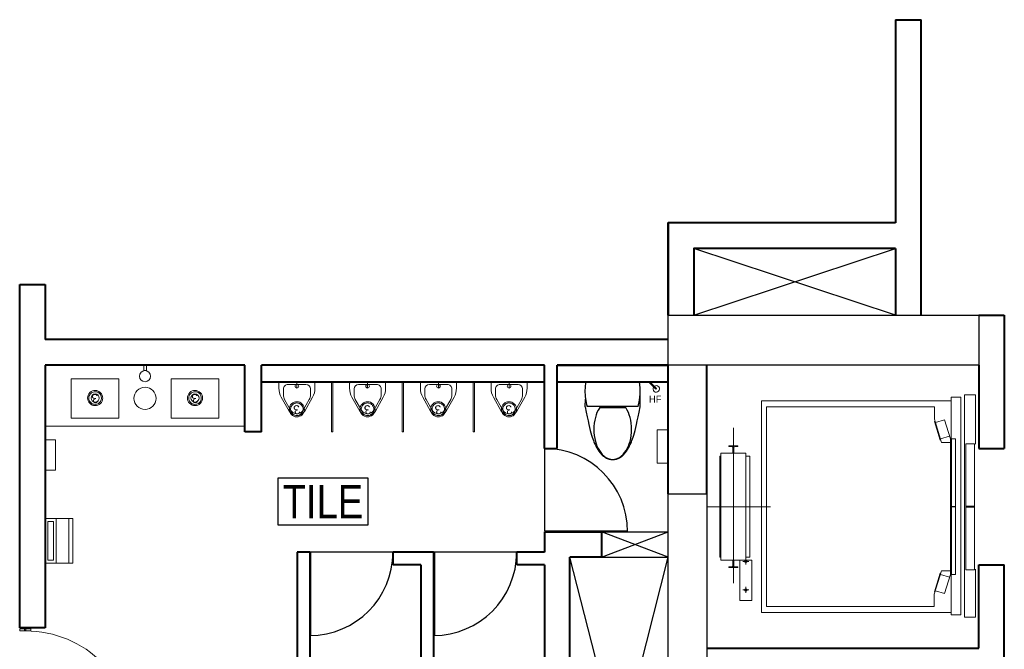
# Model space of a CAD drawing. Header units: inches. Extents: x 371717 to 373017, y 1317902 to 1318657.
# Tile 5 of 8: x 372168 to 372488, y 1318453 to 1318657. Entities that reach past the tile are written whole.
import ezdxf

# ---------------------------------------------------------------- set-up
doc = ezdxf.new("R2010")
doc.units = ezdxf.units.IN
doc.header["$LTSCALE"] = 35
doc.header["$MEASUREMENT"] = 0
for name, color, linetype in [('A-COLS', 4, 'Continuous'), ('A-DOOR', 7, 'Continuous'), ('A-FIXT', 1, 'Continuous'), ('A-HATCH', 8, 'Continuous'), ('A-SHAFT', 1, 'Continuous'), ('I-Flor-Text', 200, 'Continuous')]:
    doc.layers.add(name, color=color, linetype=linetype)
for name, color, linetype, lineweight in [('A-LIFT', 154, 'Continuous', 9), ('A-WALL', 7, 'Continuous', 40), ('ACCES', 230, 'Continuous', 20), ('I-CEIL-light', 150, 'Continuous', 0), ('I-Door', 30, 'Continuous', 15), ('I-Furn-Modl', 1, 'Continuous', 5), ('I-Graphics', 62, 'Continuous', 15), ('P-Fixt', 6, 'Continuous', 15), ('SANITARY-FIXTURE', 6, 'Continuous', 18)]:
    doc.layers.add(name, color=color, linetype=linetype, lineweight=lineweight)
doc.styles.add('Style-Arial', font='arial.ttf')

# ---------------------------------------------------------------- blocks, each defined once
blk = doc.blocks.new('DOOR')
for p, q in [((-0.0099999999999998, 0), (-0.0099999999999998, 0.9999499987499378)), ((0, 0), (0, 1))]:
    blk.add_line(p, q)
blk.add_arc((0, 0), 1, 90, 180)
blk = doc.blocks.new('SD')
at = {"layer": 'I-Graphics', "elevation": -2.386529e-10}
blk.add_lwpolyline([(23809118.34124341, -485641.6898942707), (23809118.34124341, -485616.6898942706), (23809068.34124341, -485616.6898942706), (23809068.34124341, -485641.6898942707)], close=True, dxfattribs=at)
at = {"layer": 'I-Graphics'}
blk.add_circle((23809168.34124341, -485629.1898942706), 50, dxfattribs=at)
blk = doc.blocks.new('A$C57E23FEF')
at = {"layer": 'P-Fixt'}
for p, q in [((165.8397434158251, 303.8608960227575), (41.17680237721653, 233.1807829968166)), ((145.7769436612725, 273.8057829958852), (49.19149918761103, 219.0447603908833)), ((239.6877864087, 284.3756699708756), (185.8504276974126, 284.3756699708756)), ((292.500286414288, 325.0006699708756), (245.9867114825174, 325.0006699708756)), ((304.6877864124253, 312.8131699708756), (304.6877864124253, 12.1881699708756)), ((280.3127864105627, 81.2506699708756), (280.3127864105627, 243.7506699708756)), ((165.8397434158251, 21.1404439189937), (41.17680237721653, 91.82055694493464)), ((145.7769436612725, 51.19555694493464), (49.19149918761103, 105.9565795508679)), ((304.6877864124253, 162.5006699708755), (247.8127864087, 162.5006699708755)), ((239.6877864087, 40.6256699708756), (185.8504276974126, 40.62566996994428)), ((292.500286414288, 0.0006699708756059), (245.9867114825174, 0.0006699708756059))]:
    blk.add_line(p, q, dxfattribs=at)
blk.add_circle((264.0627864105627, 162.5006699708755), 16.25, dxfattribs=at)
for centre, radius, start, end in [((185.8504276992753, 203.1256699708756), 81.25, 90.00000000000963, 119.5519238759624), ((245.9867114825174, 162.5006699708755), 162.5, 90.0000000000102, 119.5519238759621), ((239.6877864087, 243.7506699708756), 40.625, 6.0119e-12, 90.0000000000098), ((292.5002864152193, 312.8131699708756), 12.1875, 1.01593e-11, 90.00000000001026), ((81.25028641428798, 162.5006699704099), 81.25, 119.5519238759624, 240.448076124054), ((81.25028641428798, 162.5006699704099), 65, 119.5519238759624, 240.448076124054), ((185.8504276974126, 121.8756699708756), 81.25, 240.448076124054, 270.00000000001), ((245.9867114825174, 162.5006699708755), 162.5, 240.448076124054, 270.00000000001), ((239.6877864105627, 81.2506699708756), 40.625, 270.0000000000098, 5.9101e-12), ((292.5002864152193, 12.18816997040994), 12.1875, 270.0000000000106, 1.01593e-11)]:
    blk.add_arc(centre, radius, start, end, dxfattribs=at)
blk = doc.blocks.new('P-LEV-3$0$P-WCEUR1')
at = {"color": 0, "linetype": 'ByBlock'}
for p, q in [((1.000000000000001, 9.8125), (0.9999999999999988, -9.8125)), ((10.102504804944, 10.051879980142), (5.861767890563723, 10.02653919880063)), ((10, 9.312499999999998), (10, -9.3125)), ((10.411715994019, -4.745107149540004), (10.411715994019, 4.745107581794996))]:
    blk.add_line(p, q, dxfattribs=at)
for points in [[(10, 9.312499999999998), (7.736958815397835, 9.819166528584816), (5.543394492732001, 10.06174731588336), (3.230066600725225, 10.06174731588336), (1.000000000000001, 9.8125)], [(10.10250480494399, -10.051879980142), (12.038029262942, -9.646108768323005), (13.739694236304, -9.287166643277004), (15.231183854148, -8.967937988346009), (16.53618224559, -8.681307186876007), (17.678373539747, -8.420158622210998), (18.681441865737, -8.177376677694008), (19.569071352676, -7.945845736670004), (20.364946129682, -7.718450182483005), (20.364946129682, -7.718450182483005), (21.089562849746, -7.489581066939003), (21.750668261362, -7.259656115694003), (22.352821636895, -7.030599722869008), (22.900582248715, -6.804336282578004), (23.398509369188, -6.582790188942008), (23.851162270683, -6.367885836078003), (24.263100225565, -6.161547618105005), (24.638882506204, -5.965699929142), (24.638882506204, -5.965699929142), (24.982995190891, -5.781400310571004), (25.299631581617, -5.606238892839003), (25.59291178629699, -5.436938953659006), (25.86695591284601, -5.270223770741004), (26.125884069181, -5.102816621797), (26.37381636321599, -4.93144078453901), (26.614872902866, -4.752819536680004), (26.853173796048, -4.563676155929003), (26.853173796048, -4.563676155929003), (27.09172082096, -4.361339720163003), (27.329042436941, -4.145562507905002), (27.56254877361, -3.916702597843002), (27.789649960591, -3.675118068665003), (28.00775612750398, -3.421166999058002), (28.214277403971, -3.155207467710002), (28.406623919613, -2.877597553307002), (28.582205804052, -2.588695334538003), (28.582205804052, -2.588695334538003), (28.738804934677, -2.289027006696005), (28.87569017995, -1.979791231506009), (28.992502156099, -1.662354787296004), (29.088881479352, -1.338084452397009), (29.16446876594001, -1.008347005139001), (29.21890463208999, -0.6745092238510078), (29.251829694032, -0.3379378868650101), (29.262884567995, 2.274909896e-07), (29.262884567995, 2.274909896e-07), (29.25182966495, 0.3379383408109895), (29.21890457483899, 0.6745096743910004), (29.16446868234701, 1.008347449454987), (29.088881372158, 1.338084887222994), (28.992502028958, 1.662355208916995), (28.875690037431, 1.979791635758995), (28.738804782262, 2.289027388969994), (28.582205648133, 2.588695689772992), (28.582205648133, 2.588695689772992), (28.40662376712, 2.877597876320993), (28.214277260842, 3.155207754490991), (28.007755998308, 3.421167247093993), (27.789649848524, 3.675118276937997), (27.562548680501, 3.916702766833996), (27.32904236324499, 4.145562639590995), (27.091720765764, 4.361339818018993), (26.853173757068, 4.563676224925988), (26.853173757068, 4.563676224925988), (26.614872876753, 4.752819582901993), (26.373816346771, 4.931440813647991), (26.12588405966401, 5.102816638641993), (25.866955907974, 5.270223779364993), (25.592911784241, 5.436938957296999), (25.29963158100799, 5.606238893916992), (24.982995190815, 5.781400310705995), (24.638882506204, 5.965699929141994), (24.638882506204, 5.965699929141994), (24.263100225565, 6.161547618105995), (23.851162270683, 6.367885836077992), (23.398509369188, 6.582790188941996), (22.900582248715, 6.804336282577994), (22.352821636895, 7.030599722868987), (21.750668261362, 7.259656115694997), (21.089562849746, 7.489581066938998), (20.364946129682, 7.718450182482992), (20.364946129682, 7.718450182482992), (19.569071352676, 7.945845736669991), (18.681441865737, 8.177376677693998), (17.678373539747, 8.420158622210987), (16.53618224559, 8.681307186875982), (15.231183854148, 8.967937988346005), (13.739694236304, 9.287166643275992), (12.038029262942, 9.646108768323), (10.102504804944, 10.051879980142)], [(10.10250480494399, -10.051879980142), (7.333291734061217, -9.880597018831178)]]:
    blk.add_lwpolyline(points, dxfattribs=at)
for points in [[(29.24999999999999, 2.161269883e-07, 0.1468554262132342), (28.517900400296, 2.438829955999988, 0.1071476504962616), (26.046929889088, 4.854407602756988, 0.076697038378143), (22.683016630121, 6.306432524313, 0.0636842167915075), (18.31403458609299, 6.865168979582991, 0.0636842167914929), (13.945052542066, 6.306432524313, 0.0766970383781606), (10.581139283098, 4.854407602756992, 0.0061810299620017), (10.411715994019, 4.745107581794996)], [(10.411715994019, -4.745107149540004, 0.0061810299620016), (10.581139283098, -4.854407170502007, 0.0766970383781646), (13.945052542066, -6.306432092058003, 0.0636842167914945), (18.31403458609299, -6.865168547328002, 0.0636842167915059), (22.683016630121, -6.306432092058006, 0.076697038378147), (26.046929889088, -4.854407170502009, 0.1071476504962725), (28.517900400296, -2.438829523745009, 0.1468554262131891), (29.24999999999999, 2.161269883e-07)]]:
    blk.add_lwpolyline(points, format="xyb", dxfattribs=at)
for radius, start, end in [(20.59268564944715, 260.5376777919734, 277.7399463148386), (20.59268564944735, 277.739946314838, 285.8219824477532)]:
    blk.add_arc((4.385416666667, 10.5), radius, start, end, dxfattribs=at)
blk = doc.blocks.new('D3 - LAM')
h = blk.add_hatch()
h.set_pattern_fill('ANSI31', color=256, scale=100, style=0)
h.set_pattern_definition([(45, (67656.76132512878, 125934.1515824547), (-8.838834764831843, 8.838834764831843), [])])
h.paths.add_polyline_path([(67766.98809023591, 126416.6872994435), (67729.94494428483, 126422.3054358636), (67656.76132512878, 125939.7697188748), (67693.80447107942, 125934.1515824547)])
for p, q in [((67620.16951555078, 125698.5018603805, 2.36761512e-08), (67766.5367538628, 126663.5732943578, 2.36761512e-08)), ((67657.2126615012, 125692.8837239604, 2.36761512e-08), (67803.57989981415, 126657.9551579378, 2.36761512e-08)), ((67766.5367538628, 126663.5732943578, 2.36761512e-08), (67803.57989981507, 126657.9551579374, 2.36761512e-08)), ((67692.39909980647, 126606.420021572, 2.36761512e-08), (67674.22435348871, 126486.5849499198, 2.36761512e-08)), ((67690.86403007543, 126484.0612988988, 2.36761512e-08), (67709.03877639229, 126603.8963705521, 2.36761512e-08)), ((67750.36493800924, 126607.6010779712, 2.36761512e-08), (67720.26542964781, 126612.1661099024, 2.36761512e-08)), ((67722.78908066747, 126628.8057864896, 2.36761512e-08), (67752.88858902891, 126624.2407545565, 2.36761512e-08)), ((67747.59940554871, 126608.0205115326, 2.36761512e-08), (67750.12305656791, 126624.6601881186, 2.36761512e-08)), ((67802.42820507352, 126599.7049198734, 2.36761512e-08), (67832.52771343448, 126595.13988794, 2.36761512e-08)), ((67835.05136445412, 126611.7795645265, 2.36761512e-08), (67804.95185609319, 126616.3445964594, 2.36761512e-08)), ((67805.19373753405, 126599.285486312, 2.36761512e-08), (67807.71738855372, 126615.925162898, 2.36761512e-08)), ((67822.622706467, 126464.0781630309, 2.36761512e-08), (67840.79745278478, 126583.9132346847, 2.36761512e-08)), ((67857.43712937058, 126581.3895836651, 2.36761512e-08), (67839.26238305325, 126461.5545120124, 2.36761512e-08)), ((67690.86403007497, 126484.0612988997, 2.36761512e-08), (67674.22435348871, 126486.5849499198, 2.36761512e-08)), ((67766.98809023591, 126416.6872994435, 2.36761512e-08), (67729.94494428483, 126422.3054358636, 2.36761512e-08)), ((67822.622706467, 126464.0781630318, 2.36761512e-08), (67839.26238305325, 126461.5545120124, 2.36761512e-08)), ((67693.80447107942, 125934.1515824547, 2.36761512e-08), (67656.76132512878, 125939.7697188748, 2.36761512e-08)), ((67589.86372985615, 125738.1882772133, 2.36761512e-08), (67589.86372985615, 125638.188277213, 2.36761512e-08)), ((67619.86372985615, 125713.188277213, 2.36761512e-08), (67619.86372985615, 125675.1882772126, 2.36761512e-08)), ((67620.16951555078, 125698.5018603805, 2.36761512e-08), (67657.2126615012, 125692.8837239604, 2.36761512e-08)), ((68639.86372985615, 125738.1882772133, 2.36761512e-08), (68639.86372985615, 125638.188277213, 2.36761512e-08))]:
    blk.add_line(p, q)
at = {"elevation": 2.36761512e-08}
for points in [[(67747.93826616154, 126591.6008329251), (67755.33055092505, 126640.3418144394), (67762.84061148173, 126639.2028036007), (67755.44832671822, 126590.4618220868)], [(67800.00153322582, 126583.704674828), (67807.39381798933, 126632.4456563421), (67799.88375743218, 126633.5846671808), (67792.49147266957, 126584.8436856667)], [(67589.86372985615, 125726.0848001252), (67601.86372985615, 125726.0848001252), (67601.86372985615, 125647.3494424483), (67589.86372985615, 125647.3494424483)], [(68639.86372985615, 125726.0848001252), (68627.86372985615, 125726.0848001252), (68627.86372985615, 125647.3494424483), (68639.86372985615, 125647.3494424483)]]:
    blk.add_lwpolyline(points, close=True, dxfattribs=at)
for points in [[(67601.86372985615, 125738.188277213), (67619.86372985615, 125738.188277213), (67619.86372985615, 125638.188277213), (67601.86372985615, 125638.188277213), (67601.86372985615, 125682.188277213), (67611.86372985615, 125682.188277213), (67611.86372985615, 125694.188277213), (67601.86372985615, 125694.188277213), (67601.86372985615, 125738.188277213)], [(68627.86372985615, 125738.188277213), (68609.86372985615, 125738.188277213), (68609.86372985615, 125638.188277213), (68627.86372985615, 125638.188277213), (68627.86372985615, 125682.188277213), (68617.86372985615, 125682.188277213), (68617.86372985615, 125694.188277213), (68627.86372985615, 125694.188277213), (68627.86372985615, 125738.188277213)]]:
    blk.add_lwpolyline(points, dxfattribs=at)
for centre, radius, start, end in [((67636.52935492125, 125694.188277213, 2.36761512e-08), 973.3343749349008, 0, 90.37747102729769), ((67718.78697269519, 126602.4179135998, 2.36761512e-08), 26.68963663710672, 81.3349277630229, 171.3759776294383), ((67718.78697269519, 126602.4179135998, 2.36761512e-08), 9.859673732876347, 81.3759776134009, 171.3759776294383), ((67831.04925648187, 126585.3916916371, 2.36761512e-08), 9.859673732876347, 351.3759776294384, 81.3759776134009), ((67831.04925648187, 126585.3916916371, 2.36761512e-08), 26.68963663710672, 351.3759776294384, 81.41702740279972)]:
    blk.add_arc(centre, radius, start, end)
blk = doc.blocks.new('3W-LED')
at = {"extrusion": (-6.119913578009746e-06, -1.097877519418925e-16, 0.9999999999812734)}
blk.add_ellipse((0.0001543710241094, 0.0038226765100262, -4.997930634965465), major_axis=(21.16902794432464, 21.25728710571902, 0.0001295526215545), ratio=0.999999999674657, start_param=3.139520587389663, end_param=9.422705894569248, dxfattribs=at)
blk.add_open_spline([(-17.67736977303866, -17.67399221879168, -4.998038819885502), (-16.64005430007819, -18.7112906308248, -4.998032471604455), (-15.5112189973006, -19.65703455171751, -4.998025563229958), (-12.2838565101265, -21.90959290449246, -4.998005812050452), (-10.04888725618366, -23.02032699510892, -4.997992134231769), (-5.351445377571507, -24.54113782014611, -4.997963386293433), (-2.889573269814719, -24.951020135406, -4.997948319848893), (2.047217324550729, -25.03423313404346, -4.997918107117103), (4.521504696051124, -24.7075531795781, -4.997902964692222), (9.26753217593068, -23.34591852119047, -4.997873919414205), (11.53866555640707, -22.31113788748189, -4.997860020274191), (15.6804380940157, -19.62328632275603, -4.997834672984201), (17.55054777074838, -17.9705590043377, -4.997823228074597), (20.72721850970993, -14.19066630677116, -4.997803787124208), (22.03337346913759, -12.06398414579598, -4.997795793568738), (23.96817886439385, -7.521368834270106, -4.997783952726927), (24.59658195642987, -5.106016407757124, -4.997780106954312), (25.12095445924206, -0.1964482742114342, -4.997776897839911), (25.01685683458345, 2.297139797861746, -4.997777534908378), (24.08511113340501, 7.145920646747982, -4.997783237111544), (23.25758217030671, 9.500493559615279, -4.997788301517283), (20.95089546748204, 13.86604303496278, -4.997802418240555), (19.47203261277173, 15.87646150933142, -4.997811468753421), (15.99137216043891, 19.37843646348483, -4.997832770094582), (13.99001952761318, 20.86954525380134, -4.997845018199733), (9.638633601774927, 23.20284041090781, -4.997871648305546), (7.2891565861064, 24.04472849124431, -4.997886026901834), (2.446154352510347, 25.00605837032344, -4.997915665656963), (-0.0467517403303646, 25.1253772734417, -4.997930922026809), (-4.959429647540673, 24.63098718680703, -4.997960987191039), (-7.378573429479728, 24.0173413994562, -4.997975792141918), (-11.93291596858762, 22.11030447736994, -4.998003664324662), (-14.06753250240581, 20.81715713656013, -4.998016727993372), (-17.86674816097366, 17.6636216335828, -4.998039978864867), (-19.53086159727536, 15.80363661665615, -4.998050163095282), (-22.24394836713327, 11.67835044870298, -4.998066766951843), (-23.29257486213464, 9.413576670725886, -4.998073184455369), (-24.6831583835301, 4.675950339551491, -4.998081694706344), (-25.02493763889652, 2.203703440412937, -4.998083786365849), (-24.97186502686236, -2.733503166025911, -4.998083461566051), (-24.57701994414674, -5.197831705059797, -4.998081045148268), (-23.08491508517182, -9.904470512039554, -4.998071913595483), (-21.98784605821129, -12.14617908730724, -4.998065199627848), (-19.72609245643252, -15.42924135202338, -4.99805135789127), (-18.75075641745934, -16.60062322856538, -4.998045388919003), (-17.67736977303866, -17.67399221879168, -4.998038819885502)], degree=3, knots=[3.139520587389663, 3.139520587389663, 3.139520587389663, 3.139520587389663, 3.315557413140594, 3.315557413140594, 3.611806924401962, 3.611806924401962, 3.908056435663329, 3.908056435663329, 4.204305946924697, 4.204305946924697, 4.500555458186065, 4.500555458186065, 4.796804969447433, 4.796804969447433, 5.0930544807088, 5.0930544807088, 5.389303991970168, 5.389303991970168, 5.685553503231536, 5.685553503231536, 5.981803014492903, 5.981803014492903, 6.278052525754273, 6.278052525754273, 6.57430203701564, 6.57430203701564, 6.870551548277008, 6.870551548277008, 7.166801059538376, 7.166801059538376, 7.463050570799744, 7.463050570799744, 7.759300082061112, 7.759300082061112, 8.05554959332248, 8.05554959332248, 8.351799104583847, 8.351799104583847, 8.648048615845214, 8.648048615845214, 8.944298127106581, 8.944298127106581, 9.240547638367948, 9.240547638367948, 9.422705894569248, 9.422705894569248, 9.422705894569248, 9.422705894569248])
at = {"ltscale": 10, "insert": (-13.10377881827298, 20.01351384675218, -5.212186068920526), "char_height": 36, "width": 21797.75876236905, "attachment_point": 1}
blk.add_mtext('3', dxfattribs=at)
blk = doc.blocks.new('HD')
at = {"layer": 'P-Fixt'}
blk.add_line((0, -100), (400, -100), dxfattribs=at)
for points in [[(0, -250), (400, -250), (400, 0), (0, 0)], [(25, -75), (375, -75), (375, -25), (25, -25)], [(0, -250), (400, -250), (400, -212.8296152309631), (0, -212.8296152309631)]]:
    blk.add_lwpolyline(points, close=True, dxfattribs=at)
blk = doc.blocks.new('HF')
for points in [[(3.379131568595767, -3.379131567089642), (-3.691936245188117, 3.691936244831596), (-65.21022620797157, -57.82635371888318)], [(-3.691936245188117, 3.691936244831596), (3.379131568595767, -3.379131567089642), (-58.13915839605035, -64.89742153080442)]]:
    blk.add_lwpolyline(points)
blk.add_arc((-0.156402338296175, 0.1564023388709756), 29.61280304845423, 234.7207233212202, 215.2792767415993)

msp = doc.modelspace()

# ---------------------------------------------------------------- linework, layer by layer
at = {"layer": 'A-COLS', "elevation": -0.05763118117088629}
for points in [[(372378.6209392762, 1318561.599999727), (372479.4209392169, 1318561.599999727), (372479.4209392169, 1318545.399999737), (372378.6209392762, 1318545.399999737)], [(372378.6209396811, 1318395.279999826), (372378.6209396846, 1318503.639999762), (372391.2209396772, 1318503.639999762), (372391.2209396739, 1318395.279999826)]]:
    msp.add_lwpolyline(points, close=True, dxfattribs=at)
at = {"layer": 'A-HATCH'}
for p, q in [((372338.4809393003, 1318518.399999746, -0.05592274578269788), (372338.4809393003, 1318491.669999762, -0.05592274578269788)), ((372357.0209392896, 1318491.399999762, -0.05592274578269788), (372378.6209396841, 1318491.399999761, -0.05763118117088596)), ((372289.3409393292, 1318484.739999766, -0.0568141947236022), (372262.3409393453, 1318484.739999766, -0.05592274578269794)), ((372329.4809393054, 1318484.739999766, -0.0568141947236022), (372302.4809393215, 1318484.739999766, -0.0568141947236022)), ((372357.0209396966, 1318483.120001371, -0.05592274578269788), (372378.6209392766, 1318483.119999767, -0.05592274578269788))]:
    msp.add_line(p, q, dxfattribs=at)
at = {"layer": 'A-LIFT'}
for p, q in [((372399.7894946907, 1318525.113622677, -0.05592274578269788), (372399.7894943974, 1318474.692430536, -0.05592274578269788)), ((372470.5770862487, 1318521.473875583, -0.05592274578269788), (372470.5770860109, 1318477.526124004, -0.05592274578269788)), ((372411.8291497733, 1318499.500000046, -0.05592274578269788), (372391.4509741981, 1318499.500000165, -0.05592274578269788)), ((372402.858772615, 1318481.769807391, -0.05592274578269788), (372404.8144346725, 1318481.769807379, -0.05592274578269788)), ((372403.8366036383, 1318480.791976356, -0.05592274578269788), (372403.8366036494, 1318482.747638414, -0.05592274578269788)), ((372402.8587725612, 1318472.519272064, -0.05592274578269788), (372404.8144346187, 1318472.519272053, -0.05592274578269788)), ((372403.8366035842, 1318471.54144103, -0.05592274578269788), (372403.8366035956, 1318473.497103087, -0.05592274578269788))]:
    msp.add_line(p, q, dxfattribs=at)
at = {"layer": 'A-LIFT', "elevation": -0.05681419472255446}
for points in [[(372473.5835099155, 1318464.401926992), (372470.4229107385, 1318464.401926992), (372470.4229107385, 1318534.983511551), (372473.5835099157, 1318534.983511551)], [(372471.8875785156, 1318477.526123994), (372470.2160875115, 1318477.526123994), (372470.2160875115, 1318521.473875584), (372471.8875785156, 1318521.473875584)], [(372478.0334237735, 1318479.071734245), (372475.1638100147, 1318479.071734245), (372475.1638100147, 1318519.928265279), (372478.0334237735, 1318519.92826528)], [(372395.7423852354, 1318482.155246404), (372395.7423854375, 1318516.844753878), (372403.836603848, 1318516.844753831), (372403.8366036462, 1318482.155246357)], [(372471.8875786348, 1318499.596359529), (372470.5770861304, 1318499.596359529), (372470.5770861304, 1318499.596359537), (372471.8875786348, 1318499.596359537)], [(372470.5770861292, 1318499.403640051), (372471.8875775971, 1318499.40364005), (372471.8875775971, 1318499.403640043), (372470.5770861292, 1318499.403640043)], [(372475.1638100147, 1318499.615631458), (372478.0334238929, 1318499.615631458), (372478.0334238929, 1318499.61563145), (372475.1638100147, 1318499.61563145)], [(372478.0334237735, 1318499.384368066), (372475.163809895, 1318499.384368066), (372475.163809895, 1318499.384368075), (372478.0334237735, 1318499.384368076)], [(372401.9094087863, 1318482.155246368), (372401.9094087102, 1318469.050321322), (372405.7637984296, 1318469.0503213), (372405.7637985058, 1318482.155246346)]]:
    msp.add_lwpolyline(points, close=True, dxfattribs=at)
for points in [[(372478.3803190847, 1318519.735545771), (372478.3803191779, 1318535.731263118), (372474.7398272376, 1318535.731263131), (372474.739826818, 1318463.654175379), (372478.3803187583, 1318463.654175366), (372478.3803187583, 1318479.264453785)], [(372470.4229103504, 1318465.172804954), (372408.887578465, 1318465.172805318), (372408.8875788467, 1318533.827194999), (372470.4229107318, 1318533.827194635)], [(372470.2160875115, 1318478.663168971), (372467.3393976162, 1318478.663168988), (372464.9126980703, 1318471.143543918), (372464.9126980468, 1318467.099999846), (372410.583509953, 1318467.100000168), (372410.5835092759, 1318531.90000013), (372465.0267641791, 1318531.899999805), (372465.0267641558, 1318527.892322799), (372467.3393988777, 1318520.336830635), (372470.2160875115, 1318520.336830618)], [(372467.1137760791, 1318521.073951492), (372466.929495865, 1318521.017545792), (372465.0681077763, 1318527.098792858), (372465.2523879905, 1318527.155198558)], [(372470.2160875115, 1318521.473875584), (372468.3136817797, 1318527.689129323), (372465.3651993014, 1318526.786638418)], [(372467.0009646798, 1318521.44251192), (372469.9494481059, 1318522.345003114)], [(372395.742385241, 1318483.118843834), (372395.3569462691, 1318483.118843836), (372395.3569464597, 1318515.881156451), (372395.7423854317, 1318515.881156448)], [(372403.8366036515, 1318483.118843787), (372405.1085522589, 1318483.118843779), (372405.1085524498, 1318515.881156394), (372403.8366038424, 1318515.881156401)], [(372467.1137760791, 1318477.926048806), (372466.929495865, 1318477.982454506), (372465.0681077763, 1318471.90120744), (372465.2523879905, 1318471.84480174)], [(372470.2160875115, 1318477.526124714), (372468.3136817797, 1318471.310870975), (372465.3651993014, 1318472.21336188)], [(372467.0009646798, 1318477.557488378), (372469.9494481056, 1318476.654997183)]]:
    msp.add_lwpolyline(points, dxfattribs=at)
for points in [[(372398.3499606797, 1318519.234469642), (372401.2407529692, 1318519.234469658), (372401.2407529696, 1318519.140633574, -0.3851348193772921), (372401.1193563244, 1318519.006407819), (372400.1017181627, 1318518.893447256, 0.3821926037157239), (372399.9302604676, 1318518.701904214), (372399.9302604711, 1318518.106996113, 0.1316524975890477), (372399.9354243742, 1318518.087724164), (372399.9829124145, 1318518.005472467, -0.131652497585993), (372399.9880763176, 1318517.986200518), (372399.9880763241, 1318516.878755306, -0.4142135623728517), (372399.9495324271, 1318516.840211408), (372399.6411812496, 1318516.840211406, -0.4142135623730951), (372399.602637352, 1318516.878755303), (372399.6026373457, 1318517.986200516, -0.1316524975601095), (372399.6078012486, 1318518.005472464), (372399.6552892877, 1318518.087724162, 0.1316524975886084), (372399.6604531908, 1318518.106996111), (372399.6604531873, 1318518.701904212, 0.3821926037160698), (372399.4889954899, 1318518.893447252), (372398.4713573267, 1318519.006407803, -0.3792561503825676), (372398.3499606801, 1318519.140633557)], [(372398.3499606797, 1318479.76553045), (372401.2407529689, 1318479.765530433), (372401.2407529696, 1318479.859366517, 0.3851348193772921), (372401.1193563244, 1318479.993592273), (372400.1017181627, 1318480.106552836, -0.3821926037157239), (372399.9302604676, 1318480.298095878), (372399.9302604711, 1318480.893003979, -0.1316524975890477), (372399.9354243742, 1318480.912275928), (372399.9829124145, 1318480.994527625, 0.131652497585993), (372399.9880763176, 1318481.013799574), (372399.9880763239, 1318482.121244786, 0.4142135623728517), (372399.9495324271, 1318482.159788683), (372399.6411812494, 1318482.159788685, 0.4142135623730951), (372399.6026373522, 1318482.121244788), (372399.6026373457, 1318481.013799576, 0.1316524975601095), (372399.6078012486, 1318480.994527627), (372399.6552892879, 1318480.912275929, -0.1316524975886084), (372399.6604531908, 1318480.893003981), (372399.6604531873, 1318480.298095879, -0.3821926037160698), (372399.4889954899, 1318480.106552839), (372398.471357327, 1318479.993592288, 0.3792561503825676), (372398.3499606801, 1318479.859366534)]]:
    msp.add_lwpolyline(points, format="xyb", close=True, dxfattribs=at)
at = {"layer": 'A-LIFT'}
for centre, radius in [((372403.8366036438, 1318481.769807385, -0.05681419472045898), 0.4002062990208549), ((372403.8366035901, 1318472.519272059, -0.05681419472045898), 0.400206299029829)]:
    msp.add_circle(centre, radius, dxfattribs=at)
at = {"layer": 'A-SHAFT'}
for p, q in [((372452.4209392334, 1318561.599999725, -0.05592274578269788), (372386.900939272, 1318583.199999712, -0.05592274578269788)), ((372386.900939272, 1318561.599999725, -0.05592274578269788), (372452.4209392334, 1318583.199999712, -0.05592274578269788)), ((372378.6209396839, 1318483.120001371, -0.05592274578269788), (372357.0209392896, 1318491.399999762, -0.05592274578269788)), ((372357.0209396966, 1318483.120001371, -0.05592274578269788), (372378.6209396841, 1318491.399999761, -0.05763118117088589)), ((372346.7609392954, 1318357.65999984, -0.05592274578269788), (372378.6209392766, 1318483.119999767, -0.05592274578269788)), ((372378.6209392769, 1318357.65999984, -0.05592274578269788), (372346.7609392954, 1318483.119999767, -0.05592274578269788))]:
    msp.add_line(p, q, dxfattribs=at)
at = {"layer": 'A-WALL'}
for p, q in [((372452.4209392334, 1318657.359999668, -0.05592274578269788), (372452.4209392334, 1318591.479999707, -0.05592274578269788)), ((372452.4209392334, 1318657.359999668, -0.05592274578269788), (372460.7009392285, 1318657.359999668, -0.05592274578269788)), ((372460.7009392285, 1318561.599999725, -0.05592274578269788), (372460.7009392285, 1318657.359999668, -0.05592274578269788)), ((372378.6209391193, 1318561.599999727, -0.05592274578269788), (372378.6209391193, 1318591.479999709, -0.05592274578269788)), ((372452.4209392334, 1318583.199999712, -0.05592274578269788), (372452.4209392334, 1318561.599999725, -0.05592274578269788)), ((372168.2009392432, 1318460.25999978, -0.05592274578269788), (372168.2009392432, 1318571.499999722, -0.05592274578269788)), ((372168.2009392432, 1318571.499999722, -0.05592274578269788), (372176.4809390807, 1318571.499999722, -0.05592274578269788)), ((372176.4809390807, 1318571.499999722, -0.05592274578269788), (372176.4809390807, 1318553.679999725, -0.05592274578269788)), ((372479.4209392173, 1318561.599999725, -0.05592274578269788), (372487.7009392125, 1318561.599999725, -0.05592274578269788)), ((372487.7009392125, 1318561.599999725, -0.05592274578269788), (372487.7009392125, 1318518.400000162, -0.05592274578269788)), ((372378.6209392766, 1318553.679999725, -0.05592274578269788), (372176.4809392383, 1318553.679999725, -0.05592274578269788)), ((372241.2809392, 1318545.399999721, -0.05599040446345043), (372176.4809392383, 1318545.39999973, -0.05592274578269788)), ((372176.4809392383, 1318545.39999973, -0.05592274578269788), (372176.4809392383, 1318460.25999978, -0.05592274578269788)), ((372241.2809392, 1318523.807772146, -0.0563532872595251), (372241.2809392, 1318545.399999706, -0.0543447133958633)), ((372338.4809393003, 1318545.399999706, -0.05609189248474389), (372246.6809391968, 1318545.39999972, -0.05599604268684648)), ((372246.6809391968, 1318523.807772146, -0.0563532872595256), (372246.6809391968, 1318545.399999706, -0.0543447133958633)), ((372338.4809393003, 1318518.399999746, -0.05600731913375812), (372338.4809393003, 1318545.399999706, -0.05609189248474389)), ((372378.6209392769, 1318545.39999973, -0.05592274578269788), (372342.6209392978, 1318545.39999973, -0.05592274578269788)), ((372342.6209392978, 1318545.399999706, -0.05609189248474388), (372378.6209392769, 1318545.399999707, -0.05609189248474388)), ((372342.6209392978, 1318518.399999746, -0.05600731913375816), (372342.6209392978, 1318545.399999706, -0.05609189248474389)), ((372378.6209392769, 1318503.639999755, -0.05592274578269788), (372378.6209392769, 1318545.39999973, -0.05592274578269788)), ((372391.2209392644, 1318503.639999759, -0.05592274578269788), (372391.2209392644, 1318545.399999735, -0.05592274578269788)), ((372479.4209392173, 1318545.399999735, -0.05592274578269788), (372479.4209392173, 1318518.400000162, -0.05592274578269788)), ((372246.6809391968, 1318539.999999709, -0.05609189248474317), (372338.4809393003, 1318539.99999971, -0.05609189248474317)), ((372342.6209392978, 1318539.99999971, -0.05609189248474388), (372378.6209392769, 1318539.99999971, -0.05609189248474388)), ((372246.6809391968, 1318523.807772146, -0.05592274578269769), (372241.2809392, 1318523.807772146, -0.05592274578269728)), ((372338.4809393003, 1318518.399999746, -0.05592274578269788), (372342.6209392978, 1318518.399999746, -0.05592274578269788)), ((372479.4209392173, 1318518.400000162, -0.05592274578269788), (372487.7009392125, 1318518.400000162, -0.05592274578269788)), ((372338.4809393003, 1318491.399999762, -0.05592274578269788), (372338.4809393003, 1318484.739999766, -0.05592274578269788)), ((372338.4809393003, 1318491.399999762, -0.05592274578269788), (372357.0209392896, 1318491.399999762, -0.05592274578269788)), ((372357.0209392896, 1318491.399999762, -0.05592274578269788), (372357.0209396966, 1318483.120001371, -0.05592274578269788)), ((372258.2009393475, 1318484.739999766, -0.05592274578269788), (372258.2009393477, 1318422.459999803, -0.05592274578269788)), ((372262.3409393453, 1318484.739999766, -0.05592274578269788), (372258.2009393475, 1318484.739999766, -0.05592274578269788)), ((372262.3409393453, 1318484.739999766, -0.05592274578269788), (372262.3409393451, 1318422.459999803, -0.05592274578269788)), ((372289.3409393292, 1318480.599999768, -0.05592274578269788), (372289.3409393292, 1318484.739999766, -0.05592274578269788)), ((372302.4809393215, 1318484.739999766, -0.05592274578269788), (372289.3409393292, 1318484.739999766, -0.05592274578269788)), ((372302.4809393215, 1318484.739999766, -0.05592274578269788), (372302.4809393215, 1318422.459999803, -0.05592274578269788)), ((372338.4809393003, 1318484.739999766, -0.05592274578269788), (372329.4809393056, 1318484.739999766, -0.05592274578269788)), ((372329.4809393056, 1318480.599999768, -0.05592274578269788), (372329.4809393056, 1318484.739999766, -0.05592274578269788)), ((372357.0209396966, 1318483.120001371, -0.05592274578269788), (372346.7609392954, 1318483.119999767, -0.05592274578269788)), ((372346.7609392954, 1318357.65999984, -0.05592274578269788), (372346.7609392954, 1318483.119999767, -0.05592274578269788)), ((372262.3409393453, 1318480.599999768, -0.05592274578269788), (372262.3409393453, 1318480.599999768, -0.05592274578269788)), ((372298.3409393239, 1318480.599999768, -0.05592274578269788), (372289.3409393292, 1318480.599999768, -0.05592274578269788)), ((372298.3409393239, 1318480.599999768, -0.05592274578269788), (372298.3409393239, 1318422.459999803, -0.05592274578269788)), ((372338.4809393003, 1318480.599999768, -0.05592274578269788), (372329.4809393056, 1318480.599999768, -0.05592274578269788)), ((372338.4809393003, 1318480.599999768, -0.05592274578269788), (372338.4809393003, 1318422.459999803, -0.05592274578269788)), ((372479.4209392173, 1318453.59999979, -0.05592274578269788), (372479.4209392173, 1318480.600000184, -0.05592274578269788)), ((372479.4209392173, 1318480.600000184, -0.05592274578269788), (372487.7009392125, 1318480.600000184, -0.05592274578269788)), ((372487.7009392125, 1318418.320000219, -0.05592274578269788), (372487.7009392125, 1318480.600000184, -0.05592274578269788)), ((372176.4809392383, 1318460.25999978, -0.05592274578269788), (372168.2009392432, 1318460.25999978, -0.05592274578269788)), ((372391.2209392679, 1318453.59999979, -0.05592274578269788), (372479.4209392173, 1318453.59999979, -0.05592274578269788))]:
    msp.add_line(p, q, dxfattribs=at)
at = {"layer": 'A-WALL', "elevation": -0.05681419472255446}
for points in [[(372452.4209392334, 1318591.479999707), (372378.6209392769, 1318591.479999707), (372378.6209392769, 1318561.599999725)], [(372452.4209392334, 1318583.199999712), (372386.900939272, 1318583.199999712), (372386.900939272, 1318561.599999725)]]:
    msp.add_lwpolyline(points, dxfattribs=at)
at = {"layer": 'I-Flor-Text', "color": 21, "elevation": -0.05596148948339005}
msp.add_lwpolyline([(372252.0809393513, 1318508.859999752), (372281.1952413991, 1318508.859999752), (372281.1952413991, 1318493.505999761), (372252.0809393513, 1318493.505999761)], close=True, dxfattribs=at)
at = {"layer": 'P-Fixt', "color": 31}
for p, q in [((372375.0209392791, 1318524.450332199, -0.05607497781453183), (372378.6209392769, 1318524.450332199, -0.05607497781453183)), ((372375.0209392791, 1318524.450332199, -0.05607497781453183), (372375.0209392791, 1318513.650332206, -0.05607497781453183)), ((372378.6209392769, 1318524.450332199, -0.05607497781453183), (372378.6209392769, 1318513.650332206, -0.05607497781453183)), ((372378.6209392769, 1318513.650332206, -0.05607497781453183), (372375.0209392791, 1318513.650332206, -0.05607497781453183))]:
    msp.add_line(p, q, dxfattribs=at)
at = {"layer": 'P-Fixt'}
for points, elevation in [([(372269.8469392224, 1318523.807772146), (372269.8469392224, 1318540.007772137), (372269.4149392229, 1318540.007772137), (372269.4149392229, 1318523.807772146)], -0.05594812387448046), ([(372292.3649392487, 1318523.807772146), (372292.3649392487, 1318540.007772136), (372292.7969392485, 1318540.007772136), (372292.7969392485, 1318523.807772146)], -0.05597350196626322), ([(372315.7469392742, 1318523.799999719), (372315.7469392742, 1318539.999999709), (372315.3149392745, 1318539.999999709), (372315.3149392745, 1318523.799999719)], -0.05599888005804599)]:
    msp.add_lwpolyline(points, close=True, dxfattribs=dict(at, elevation=elevation))
at = {"layer": 'SANITARY-FIXTURE'}
msp.add_line((372176.4809392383, 1318525.607772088, -0.05592274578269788), (372241.2809392, 1318525.607772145, -0.05592274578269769), dxfattribs=at)
for points, elevation in [([(372184.9409392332, 1318528.213885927), (372200.4209392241, 1318528.213885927), (372200.4209392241, 1318540.99388592), (372184.9409392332, 1318540.99388592)], -0.05592274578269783), ([(372217.3409392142, 1318528.213885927), (372232.8209392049, 1318528.213885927), (372232.8209392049, 1318540.99388592), (372217.3409392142, 1318540.99388592)], -0.05592274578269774), ([(372179.8173600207, 1318511.377184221), (372176.4809392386, 1318511.377184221), (372176.4809392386, 1318521.187184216), (372179.8173600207, 1318521.187184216)], -0.05592274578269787)]:
    msp.add_lwpolyline(points, close=True, dxfattribs=dict(at, elevation=elevation))
for centre, radius in [((372208.8809392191, 1318534.603885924, -0.05592274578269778), 3.599999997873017), ((372192.6809392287, 1318534.718774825, -0.05592274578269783), 1.325795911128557), ((372225.0809392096, 1318534.718774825, -0.05592274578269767), 1.325795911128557)]:
    msp.add_circle(centre, radius, dxfattribs=at)

# ---------------------------------------------------------------- block references
at = {"layer": 'A-DOOR', "xscale": 26.9999999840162, "yscale": 26.9999999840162, "zscale": 26.9999999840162}
for p, rotation in [((372338.4809393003, 1318491.399999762, -0.05592274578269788), 270), ((372262.3409393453, 1318484.739999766, -0.0568141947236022), 180), ((372302.4809393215, 1318484.739999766, -0.0568141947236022), 180)]:
    msp.add_blockref('DOOR', p, dxfattribs=dict(at, rotation=rotation))
at = {"layer": 'A-FIXT', "extrusion": (1.190028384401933e-14, 0.004635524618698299, 0.9999892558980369), "xscale": 0.8916292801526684, "yscale": 0.8916292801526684, "zscale": 0.8916292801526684, "rotation": 270}
msp.add_blockref('P-LEV-3$0$P-WCEUR1', (372360.6209392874, 1318526.725360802, 6112.068539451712), dxfattribs=at)
at = {"layer": 'ACCES', "xscale": 0.03599999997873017, "yscale": 0.03599999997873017, "zscale": 0.03599999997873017, "rotation": 270}
msp.add_blockref('HF', (372374.7598429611, 1318537.675005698, -0.05607499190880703), dxfattribs=at)
at = {"layer": 'I-CEIL-light', "extrusion": (-6.023162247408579e-06, -1.083909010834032e-06, 0.9999999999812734), "xscale": 0.08173603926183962, "yscale": 0.08173603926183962, "zscale": 0.08173603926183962, "rotation": 190.2015762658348}
for p in [(372192.6807502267, 1318534.719077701, -3.138434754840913), (372225.0808867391, 1318534.719080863, -3.318555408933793), (372258.1298746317, 1318531.076737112, -3.101333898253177), (372281.0799282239, 1318531.076904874, -3.101499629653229), (372304.0298674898, 1318531.075630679, -3.101664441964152), (372326.9798747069, 1318531.07690485, -3.101828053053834)]:
    msp.add_blockref('3W-LED', p, dxfattribs=at)
at = {"layer": 'I-Door', "xscale": -0.03599999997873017, "yscale": 0.03599999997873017, "zscale": 0.03599999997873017, "rotation": 270}
msp.add_blockref('D3 - LAM', (367645.2261639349, 1315989.250800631, -0.05592274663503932), dxfattribs=at)
at = {"layer": 'I-Furn-Modl', "color": 0, "xscale": 0.03599999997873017, "yscale": 0.03599999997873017, "zscale": 0.03599999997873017, "rotation": 270}
msp.add_blockref('SD', (389691.5317650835, 2175671.859778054, -0.05592274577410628), dxfattribs=at)
at = {"layer": 'P-Fixt', "extrusion": (0.01982231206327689, 0.01981846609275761, 0.9996070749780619), "xscale": 0.03599999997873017, "yscale": 0.03599999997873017, "zscale": 0.03599999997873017, "rotation": 314.9944410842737}
msp.add_blockref('A$C57E23FEF', (669226.4092930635, -1195036.553172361, 33510.40170360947), dxfattribs=at)
at = {"layer": 'P-Fixt', "extrusion": (-0.01982231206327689, 0.01981846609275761, 0.9996070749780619), "xscale": -0.03599999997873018, "yscale": 0.03599999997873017, "zscale": 0.03599999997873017, "rotation": 45.00555891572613}
for p in [(-1195644.088920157, -668723.5986204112, 18751.91208592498), (-1195660.31450223, -668707.3744655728, 18751.4571132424)]:
    msp.add_blockref('A$C57E23FEF', p, dxfattribs=at)
at = {"layer": 'P-Fixt', "extrusion": (0.0198223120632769, 0.01981846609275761, 0.9996070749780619), "xscale": 0.03599999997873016, "yscale": 0.03599999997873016, "zscale": 0.03599999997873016, "rotation": 314.9944410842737}
msp.add_blockref('A$C57E23FEF', (669177.72913688, -1195085.222490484, 33511.7663936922), dxfattribs=at)
at = {"layer": 'P-Fixt', "xscale": 0.03599999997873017, "yscale": 0.03599999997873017, "zscale": 0.03599999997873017, "rotation": 90}
msp.add_blockref('HD', (372176.4809392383, 1318481.24029477, -0.05592274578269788), dxfattribs=at)

# ---------------------------------------------------------------- texts
at = {"layer": 'ACCES'}
msp.add_text('HF', height=2.294999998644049, dxfattribs=at).set_placement((372372.3855365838, 1318533.231545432, -0.05607499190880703))
at = {"layer": 'I-Flor-Text', "insert": (372266.6014257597, 1318506.569400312, -0.05596148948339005), "char_height": 10.79999999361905, "attachment_point": 2, "style": 'Style-Arial'}
msp.add_mtext('{\\fArial Narrow|b0|i0|c0|p34;TILE}', dxfattribs=at)

doc.saveas('drawing.dxf')
